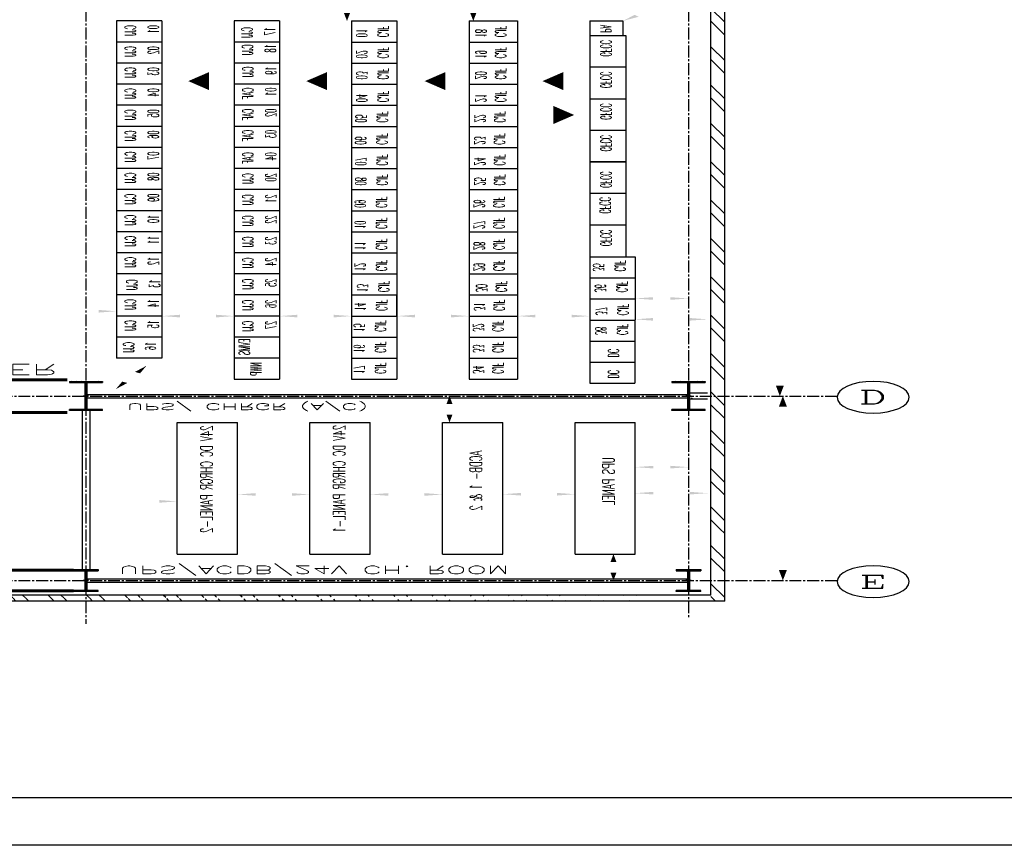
# Model space of a CAD drawing. Extents: x -82582065 to 310651827, y -37687100 to 142977471.
# Tile 117 of 122: x 73526326 to 84784271, y -21571092 to -12131778. Entities that reach past the tile are written whole.
import ezdxf
from ezdxf.enums import TextEntityAlignment as Align

# ---------------------------------------------------------------- set-up
doc = ezdxf.new("R2010")
doc.units = 0
doc.header["$LTSCALE"] = 100
doc.header["$MEASUREMENT"] = 0
for name, pattern in [('CENTER', [2, 1.25, -0.25, 0.25, -0.25]), ('CENTER2', [1.125, 0.75, -0.125, 0.125, -0.125]), ('DASHED', [0.75, 0.5, -0.25])]:
    doc.linetypes.add(name, pattern=pattern)
for name, color, linetype in [('0-7-COL', 2, 'CENTER'), ('COL', 1, 'Continuous'), ('DIM', 2, 'Continuous'), ('GRID', 8, 'CENTER'), ('HATCH', 4, 'Continuous'), ('PNL', 6, 'Continuous'), ('T', 3, 'Continuous'), ('TEXT', 3, 'Continuous'), ('WALL', 4, 'Continuous'), ('WALLH', 2, 'Continuous')]:
    doc.layers.add(name, color=color, linetype=linetype)
doc.styles.add('ROMANC', font='ROMANC.SHX')
doc.styles.add('ROMANS', font='romans')
doc.styles.add('S3', font='ROMANS1.SHX', dxfattribs={"width": 0.8})
doc.dimstyles.new('GS', dxfattribs={"dimscale": 100, "dimtxt": 2.5, "dimasz": 3, "dimexe": 1, "dimexo": 1, "dimgap": 1, "dimtad": 1, "dimdec": 0, "dimzin": 0, "dimdsep": 46, "dimtxsty": 'ROMANS', "dimcen": 0.09, "dimclrd": 4, "dimclre": 8, "dimclrt": 3, "dimadec": 0, "dimazin": 0, "dimtfac": 1, "dimtdec": 0, "dimtofl": 0, "dimtmove": 0, "dimatfit": 3, "dimfxl": 1, "dimtolj": 1, "dimtzin": 0, "dimarcsym": 0})
doc.dimstyles.new('STANDARD$0', dxfattribs={"dimtxt": 250, "dimasz": 200, "dimexe": 0, "dimexo": 0, "dimgap": 100, "dimtad": 1, "dimdec": 0, "dimlfac": 0.01, "dimzin": 0, "dimdsep": 46, "dimtxsty": 'ROMANS', "dimcen": 0.09, "dimclrd": 4, "dimclre": 8, "dimclrt": 3, "dimadec": 0, "dimazin": 0, "dimtfac": 1, "dimtdec": 0, "dimtmove": 0, "dimatfit": 3, "dimfxl": 1, "dimtolj": 1, "dimtzin": 0, "dimarcsym": 0})

# ---------------------------------------------------------------- blocks, each defined once
blk = doc.blocks.new('*D178')
at = {"layer": 'Defpoints', "color": 0, "linetype": 'Continuous', "transparency": 16777216}
for p in [(119148, 54745), (119198, 54745), (119198, 39245)]:
    blk.add_point(p, dxfattribs=at)
at = {"layer": 'DIM', "linetype": 'Continuous', "lineweight": -2, "transparency": 16777216}
for p, q in [((119198, 54745), (119148, 54745)), ((119198, 39245), (119148, 39245))]:
    blk.add_line(p, q, dxfattribs=at)
at = {"layer": 'DIM', "color": 4, "linetype": 'Continuous', "lineweight": -2, "transparency": 16777216}
blk.add_line((119148, 39645), (119148, 54345), dxfattribs=at)
at = {"layer": 'DIM', "color": 4, "linetype": 'Continuous', "transparency": 16777216}
for points in [[(119082, 54345), (119215, 54345), (119148, 54745)], [(119082, 39645), (119215, 39645), (119148, 39245)]]:
    blk.add_solid(points, dxfattribs=at)
at = {"layer": 'DIM', "linetype": 'Continuous', "transparency": 16777216, "insert": (118748, 46995), "char_height": 500, "attachment_point": 5, "rotation": 90, "style": 'ROMANC'}
blk.add_mtext('\\A1;15500', dxfattribs=at)
blk = doc.blocks.new('*D180')
at = {"layer": 'Defpoints', "color": 0, "linetype": 'Continuous', "transparency": 16777216}
for p in [(119677, 61744), (119198, 54745), (119198, 54745)]:
    blk.add_point(p, dxfattribs=at)
at = {"layer": 'DIM', "linetype": 'Continuous', "lineweight": -2, "transparency": 16777216}
blk.add_line((119677, 61744), (119198, 61744), dxfattribs=at)
at = {"layer": 'DIM', "color": 4, "linetype": 'Continuous', "lineweight": -2, "transparency": 16777216}
blk.add_line((119198, 61344), (119198, 55145), dxfattribs=at)
at = {"layer": 'DIM', "color": 4, "linetype": 'Continuous', "transparency": 16777216}
for points in [[(119132, 61344), (119265, 61344), (119198, 61744)], [(119132, 55145), (119265, 55145), (119198, 54745)]]:
    blk.add_solid(points, dxfattribs=at)
at = {"layer": 'DIM', "linetype": 'Continuous', "transparency": 16777216, "insert": (118798, 58245), "char_height": 500, "attachment_point": 5, "rotation": 90, "style": 'ROMANC'}
blk.add_mtext('\\A1;7000', dxfattribs=at)
blk = doc.blocks.new('e row column')
at = {"layer": 'COL'}
h = blk.add_hatch(dxfattribs=at)
h.set_pattern_fill('ANSI31', color=256, scale=100, style=0)
h.set_pattern_definition([(45, (112934.024, 108453.531), (-8.83883, 8.83883), [])])
h.paths.add_polyline_path([(112729, 108081), (113139, 108081), (113139, 108041), (112729, 108041)])
h.paths.add_polyline_path([(113139, 108866), (113139, 108826), (112729, 108826), (112729, 108866)])
edge = h.paths.add_edge_path()
edge.add_line((112918, 108081), (112918, 108826))
edge.add_line((112950, 108081), (112950, 108826))
for p, q in [((113139, 108866), (112729, 108866)), ((112729, 108866), (112729, 108826)), ((113139, 108826), (112729, 108826)), ((112918, 108081), (112918, 108826)), ((112950, 108081), (112950, 108826)), ((113139, 108866), (113139, 108826)), ((112729, 108081), (113139, 108081)), ((112729, 108041), (112729, 108081)), ((112729, 108041), (113139, 108041)), ((113139, 108041), (113139, 108081))]:
    blk.add_line(p, q, dxfattribs=at)
at = {"layer": 'COL', "color": 2}
for p, q in [((112934, 107991), (112934, 108916)), ((112978, 108454), (112890, 108454))]:
    blk.add_line(p, q, dxfattribs=at)
blk = doc.blocks.new('A$C14326149')
at = {"layer": 'COL'}
h = blk.add_hatch(dxfattribs=at)
h.set_pattern_fill('ANSI31', color=256, scale=100, style=0)
h.paths.add_polyline_path([(275, 550), (0, 550), (0, 510), (275, 510)])
h.paths.add_polyline_path([(0, 510), (0, 550), (-275, 550), (-275, 510)])
h.paths.add_polyline_path([(0, -550), (0, -510), (-275, -510), (-275, -550)])
h.paths.add_polyline_path([(0, -510), (0, -550), (275, -550), (275, -510)])
h.paths.add_polyline_path([(-16, 0), (0, 0), (0, 510), (-16, 510)])
h.paths.add_polyline_path([(0, 0), (16, 0), (16, 510), (0, 510)])
h.paths.add_polyline_path([(16, 0), (0, 0), (0, -510), (16, -510)])
h.paths.add_polyline_path([(-16, -510), (0, -510), (0, 0), (-16, 0)])
for p, q in [((275, 550), (-275, 550)), ((-275, 550), (-275, 510)), ((275, 510), (-275, 510)), ((-16, -510), (-16, 510)), ((16, -510), (16, 510)), ((275, 550), (275, 510)), ((-275, -510), (275, -510)), ((-275, -550), (-275, -510)), ((-275, -550), (275, -550)), ((275, -550), (275, -510))]:
    blk.add_line(p, q, dxfattribs=at)
at = {"layer": 'COL', "color": 2}
for p, q in [((0, -582), (0, 582)), ((44, 0), (-44, 0))]:
    blk.add_line(p, q, dxfattribs=at)
blk = doc.blocks.new('*D194')
at = {"layer": 'Defpoints', "color": 0, "transparency": 16777216}
for p in [(117949, 58429), (116750, 58244), (117949, 58208)]:
    blk.add_point(p, dxfattribs=at)
at = {"layer": 'WALLH', "color": 8, "lineweight": -2, "transparency": 16777216}
for p, q in [((116750, 58344), (116750, 58529)), ((117949, 58308), (117949, 58529))]:
    blk.add_line(p, q, dxfattribs=at)
at = {"layer": 'WALLH', "color": 4, "lineweight": -2, "transparency": 16777216}
blk.add_line((117050, 58429), (117649, 58429), dxfattribs=at)
at = {"layer": 'WALLH', "color": 4, "transparency": 16777216}
for points in [[(117050, 58479), (117050, 58379), (116750, 58429)], [(117649, 58479), (117649, 58379), (117949, 58429)]]:
    blk.add_solid(points, dxfattribs=at)
at = {"layer": 'WALLH', "color": 3, "transparency": 16777216, "insert": (117349, 58654), "char_height": 250, "attachment_point": 5, "style": 'ROMANS'}
blk.add_mtext('\\A1;1200', dxfattribs=at)
blk = doc.blocks.new('*D195')
at = {"layer": 'Defpoints', "color": 0, "transparency": 16777216}
for p in [(115750, 58469), (114550, 58244), (115750, 58244)]:
    blk.add_point(p, dxfattribs=at)
at = {"layer": 'WALLH', "color": 8, "lineweight": -2, "transparency": 16777216}
for p, q in [((114550, 58344), (114550, 58569)), ((115750, 58344), (115750, 58569))]:
    blk.add_line(p, q, dxfattribs=at)
at = {"layer": 'WALLH', "color": 4, "lineweight": -2, "transparency": 16777216}
blk.add_line((114850, 58469), (115450, 58469), dxfattribs=at)
at = {"layer": 'WALLH', "color": 4, "transparency": 16777216}
for points in [[(114850, 58519), (114850, 58419), (114550, 58469)], [(115450, 58519), (115450, 58419), (115750, 58469)]]:
    blk.add_solid(points, dxfattribs=at)
at = {"layer": 'WALLH', "color": 3, "transparency": 16777216, "insert": (115150, 58694), "char_height": 250, "attachment_point": 5, "style": 'ROMANS'}
blk.add_mtext('\\A1;1200', dxfattribs=at)
blk = doc.blocks.new('*D196')
at = {"layer": 'Defpoints', "color": 0, "transparency": 16777216}
for p in [(112350, 58406), (113550, 58478), (113550, 58244)]:
    blk.add_point(p, dxfattribs=at)
at = {"layer": 'WALLH', "color": 8, "lineweight": -2, "transparency": 16777216}
for p, q in [((112350, 58506), (112350, 58578)), ((113550, 58344), (113550, 58578))]:
    blk.add_line(p, q, dxfattribs=at)
at = {"layer": 'WALLH', "color": 4, "lineweight": -2, "transparency": 16777216}
blk.add_line((112650, 58478), (113250, 58478), dxfattribs=at)
at = {"layer": 'WALLH', "color": 4, "transparency": 16777216}
for points in [[(112650, 58528), (112650, 58428), (112350, 58478)], [(113250, 58528), (113250, 58428), (113550, 58478)]]:
    blk.add_solid(points, dxfattribs=at)
at = {"layer": 'WALLH', "color": 3, "transparency": 16777216, "insert": (112950, 58703), "char_height": 250, "attachment_point": 5, "style": 'ROMANS'}
blk.add_mtext('\\A1;1200', dxfattribs=at)
blk = doc.blocks.new('*D197')
at = {"layer": 'Defpoints', "color": 0, "transparency": 16777216}
for p in [(110150, 58492), (111350, 58478), (111350, 58478)]:
    blk.add_point(p, dxfattribs=at)
at = {"layer": 'WALLH', "color": 8, "lineweight": -2, "transparency": 16777216}
blk.add_line((110150, 58392), (110150, 58378), dxfattribs=at)
at = {"layer": 'WALLH', "color": 4, "lineweight": -2, "transparency": 16777216}
blk.add_line((110450, 58478), (111050, 58478), dxfattribs=at)
at = {"layer": 'WALLH', "color": 4, "transparency": 16777216}
for points in [[(110450, 58528), (110450, 58428), (110150, 58478)], [(111050, 58528), (111050, 58428), (111350, 58478)]]:
    blk.add_solid(points, dxfattribs=at)
at = {"layer": 'WALLH', "color": 3, "transparency": 16777216, "insert": (110750, 58703), "char_height": 250, "attachment_point": 5, "style": 'ROMANS'}
blk.add_mtext('\\A1;1200', dxfattribs=at)
blk = doc.blocks.new('*D198')
at = {"layer": 'Defpoints', "color": 0, "transparency": 16777216}
for p in [(116750, 57614), (117633, 57577), (117633, 57441)]:
    blk.add_point(p, dxfattribs=at)
at = {"layer": 'WALLH', "color": 8, "lineweight": -2, "transparency": 16777216}
for p, q in [((116750, 57514), (116750, 57341)), ((117633, 57477), (117633, 57341))]:
    blk.add_line(p, q, dxfattribs=at)
at = {"layer": 'WALLH', "color": 4, "lineweight": -2, "transparency": 16777216}
blk.add_line((117050, 57441), (117333, 57441), dxfattribs=at)
at = {"layer": 'WALLH', "color": 4, "transparency": 16777216}
for points in [[(117050, 57491), (117050, 57391), (116750, 57441)], [(117333, 57491), (117333, 57391), (117633, 57441)]]:
    blk.add_solid(points, dxfattribs=at)
at = {"layer": 'WALLH', "color": 3, "transparency": 16777216, "insert": (117191, 57666), "char_height": 250, "attachment_point": 5, "style": 'ROMANS'}
blk.add_mtext('\\A1;883', dxfattribs=at)
blk = doc.blocks.new('*D199')
at = {"layer": 'Defpoints', "color": 0, "transparency": 16777216}
for p in [(114050, 55744), (113666, 54744), (113982, 54744)]:
    blk.add_point(p, dxfattribs=at)
at = {"layer": 'WALLH', "color": 8, "lineweight": -2, "transparency": 16777216}
for p, q in [((113950, 55744), (113566, 55744)), ((113882, 54744), (113566, 54744))]:
    blk.add_line(p, q, dxfattribs=at)
at = {"layer": 'WALLH', "color": 4, "lineweight": -2, "transparency": 16777216}
blk.add_line((113666, 55444), (113666, 55044), dxfattribs=at)
at = {"layer": 'WALLH', "color": 4, "transparency": 16777216}
for points in [[(113616, 55444), (113716, 55444), (113666, 55744)], [(113616, 55044), (113716, 55044), (113666, 54744)]]:
    blk.add_solid(points, dxfattribs=at)
at = {"layer": 'WALLH', "color": 3, "transparency": 16777216, "insert": (113441, 55134), "char_height": 250, "attachment_point": 5, "rotation": 90, "style": 'ROMANS'}
blk.add_mtext('\\A1;1000', dxfattribs=at)
blk = doc.blocks.new('*D201')
at = {"layer": 'Defpoints', "color": 0, "transparency": 16777216}
for p in [(105932, 58727), (109150, 58741), (109150, 58727)]:
    blk.add_point(p, dxfattribs=at)
at = {"layer": 'WALLH', "color": 8, "lineweight": -2, "transparency": 16777216}
for p, q in [((105932, 58827), (105932, 58841)), ((109150, 58827), (109150, 58841))]:
    blk.add_line(p, q, dxfattribs=at)
at = {"layer": 'WALLH', "color": 4, "lineweight": -2, "transparency": 16777216}
blk.add_line((106232, 58741), (108850, 58741), dxfattribs=at)
at = {"layer": 'WALLH', "color": 4, "transparency": 16777216}
for points in [[(106232, 58791), (106232, 58691), (105932, 58741)], [(108850, 58791), (108850, 58691), (109150, 58741)]]:
    blk.add_solid(points, dxfattribs=at)
at = {"layer": 'WALLH', "color": 3, "transparency": 16777216, "insert": (107541, 58966), "char_height": 250, "attachment_point": 5, "style": 'ROMANS'}
blk.add_mtext('\\A1;3217', dxfattribs=at)
blk = doc.blocks.new('*D210')
at = {"layer": 'Defpoints', "color": 0, "transparency": 16777216}
for p in [(116742, 51858), (117950, 51859), (117950, 51831)]:
    blk.add_point(p, dxfattribs=at)
at = {"layer": 'WALLH', "color": 4, "lineweight": -2, "transparency": 16777216}
blk.add_line((117042, 51831), (117650, 51831), dxfattribs=at)
at = {"layer": 'WALLH', "color": 8, "lineweight": -2, "transparency": 16777216}
for p, q in [((116742, 51758), (116742, 51731)), ((117950, 51759), (117950, 51731))]:
    blk.add_line(p, q, dxfattribs=at)
at = {"layer": 'WALLH', "color": 4, "transparency": 16777216}
for points in [[(117042, 51881), (117042, 51781), (116742, 51831)], [(117650, 51881), (117650, 51781), (117950, 51831)]]:
    blk.add_solid(points, dxfattribs=at)
at = {"layer": 'WALLH', "color": 3, "transparency": 16777216, "insert": (117346, 52056), "char_height": 250, "attachment_point": 5, "style": 'ROMANS'}
blk.add_mtext('\\A1;1200', dxfattribs=at)
blk = doc.blocks.new('*D211')
at = {"layer": 'Defpoints', "color": 0, "transparency": 16777216}
for p in [(115992, 51858), (114792, 51708), (114792, 51708)]:
    blk.add_point(p, dxfattribs=at)
at = {"layer": 'WALLH', "color": 4, "lineweight": -2, "transparency": 16777216}
blk.add_line((115692, 51708), (115092, 51708), dxfattribs=at)
at = {"layer": 'WALLH', "color": 8, "lineweight": -2, "transparency": 16777216}
blk.add_line((115992, 51758), (115992, 51608), dxfattribs=at)
at = {"layer": 'WALLH', "color": 4, "transparency": 16777216}
for points in [[(115092, 51758), (115092, 51658), (114792, 51708)], [(115692, 51758), (115692, 51658), (115992, 51708)]]:
    blk.add_solid(points, dxfattribs=at)
at = {"layer": 'WALLH', "color": 3, "transparency": 16777216, "insert": (115392, 51933), "char_height": 250, "attachment_point": 5, "style": 'ROMANS'}
blk.add_mtext('\\A1;1200', dxfattribs=at)
blk = doc.blocks.new('*D212')
at = {"layer": 'Defpoints', "color": 0, "transparency": 16777216}
for p in [(112792, 51708), (112792, 51708), (113992, 51708)]:
    blk.add_point(p, dxfattribs=at)
at = {"layer": 'WALLH', "color": 8, "lineweight": -2, "transparency": 16777216}
blk.add_line((113992, 51808), (113992, 51808), dxfattribs=at)
at = {"layer": 'WALLH', "color": 4, "lineweight": -2, "transparency": 16777216}
blk.add_line((113692, 51708), (113092, 51708), dxfattribs=at)
at = {"layer": 'WALLH', "color": 4, "transparency": 16777216}
for points in [[(113092, 51758), (113092, 51658), (112792, 51708)], [(113692, 51758), (113692, 51658), (113992, 51708)]]:
    blk.add_solid(points, dxfattribs=at)
at = {"layer": 'WALLH', "color": 3, "transparency": 16777216, "insert": (113392, 51933), "char_height": 250, "attachment_point": 5, "style": 'ROMANS'}
blk.add_mtext('\\A1;1200', dxfattribs=at)
blk = doc.blocks.new('*D213')
at = {"layer": 'Defpoints', "color": 0, "transparency": 16777216}
for p in [(110842, 51708), (112042, 51708), (112042, 51708)]:
    blk.add_point(p, dxfattribs=at)
at = {"layer": 'WALLH', "color": 4, "lineweight": -2, "transparency": 16777216}
blk.add_line((111142, 51708), (111742, 51708), dxfattribs=at)
at = {"layer": 'WALLH', "color": 8, "lineweight": -2, "transparency": 16777216}
blk.add_line((110842, 51608), (110842, 51608), dxfattribs=at)
at = {"layer": 'WALLH', "color": 4, "transparency": 16777216}
for points in [[(111142, 51758), (111142, 51658), (110842, 51708)], [(111742, 51758), (111742, 51658), (112042, 51708)]]:
    blk.add_solid(points, dxfattribs=at)
at = {"layer": 'WALLH', "color": 3, "transparency": 16777216, "insert": (111442, 51933), "char_height": 250, "attachment_point": 5, "style": 'ROMANS'}
blk.add_mtext('\\A1;1200', dxfattribs=at)
blk = doc.blocks.new('*D214')
at = {"layer": 'Defpoints', "color": 0, "transparency": 16777216}
for p in [(108892, 51708), (110092, 51708), (110092, 51708)]:
    blk.add_point(p, dxfattribs=at)
at = {"layer": 'WALLH', "color": 4, "lineweight": -2, "transparency": 16777216}
blk.add_line((109192, 51708), (109792, 51708), dxfattribs=at)
at = {"layer": 'WALLH', "color": 4, "transparency": 16777216}
for points in [[(109192, 51758), (109192, 51658), (108892, 51708)], [(109792, 51758), (109792, 51658), (110092, 51708)]]:
    blk.add_solid(points, dxfattribs=at)
at = {"layer": 'WALLH', "color": 3, "transparency": 16777216, "insert": (109492, 51933), "char_height": 250, "attachment_point": 5, "style": 'ROMANS'}
blk.add_mtext('\\A1;1200', dxfattribs=at)
blk = doc.blocks.new('*D215')
at = {"layer": 'Defpoints', "color": 0, "transparency": 16777216}
for p in [(116742, 51058), (117633, 51041), (117633, 51041)]:
    blk.add_point(p, dxfattribs=at)
at = {"layer": 'WALLH', "color": 4, "lineweight": -2, "transparency": 16777216}
blk.add_line((117042, 51041), (117333, 51041), dxfattribs=at)
at = {"layer": 'WALLH', "color": 8, "lineweight": -2, "transparency": 16777216}
blk.add_line((116742, 50958), (116742, 50941), dxfattribs=at)
at = {"layer": 'WALLH', "color": 4, "transparency": 16777216}
for points in [[(117042, 51091), (117042, 50991), (116742, 51041)], [(117333, 51091), (117333, 50991), (117633, 51041)]]:
    blk.add_solid(points, dxfattribs=at)
at = {"layer": 'WALLH', "color": 3, "transparency": 16777216, "insert": (117187, 51266), "char_height": 250, "attachment_point": 5, "style": 'ROMANS'}
blk.add_mtext('\\A1;883', dxfattribs=at)
blk = doc.blocks.new('*D216')
at = {"layer": 'Defpoints', "color": 0, "transparency": 16777216}
for p in [(107633, 54195), (108638, 53593), (108142, 53308)]:
    blk.add_point(p, dxfattribs=at)
at = {"layer": 'WALLH', "color": 8, "lineweight": -2, "transparency": 16777216}
for p, q in [((107719, 54245), (108215, 54530)), ((108229, 53358), (108725, 53643))]:
    blk.add_line(p, q, dxfattribs=at)
at = {"layer": 'WALLH', "color": 4, "lineweight": -2, "transparency": 16777216}
blk.add_line((108278, 54220), (108489, 53853), dxfattribs=at)
at = {"layer": 'WALLH', "color": 4, "transparency": 16777216}
for points in [[(108321, 54245), (108235, 54195), (108129, 54480)], [(108532, 53878), (108446, 53828), (108638, 53593)]]:
    blk.add_solid(points, dxfattribs=at)
at = {"layer": 'WALLH', "color": 3, "transparency": 16777216, "insert": (108554, 54191), "char_height": 250, "attachment_point": 5, "rotation": 299.8861, "style": 'ROMANS'}
blk.add_mtext('\\A1;1023', dxfattribs=at)
blk = doc.blocks.new('*D217')
at = {"layer": 'Defpoints', "color": 0, "transparency": 16777216}
for p in [(112042, 40508), (111965, 39308), (112013, 39308)]:
    blk.add_point(p, dxfattribs=at)
at = {"layer": 'WALLH', "color": 8, "lineweight": -2, "transparency": 16777216}
for p, q in [((111942, 40508), (111865, 40508)), ((111913, 39308), (111865, 39308))]:
    blk.add_line(p, q, dxfattribs=at)
at = {"layer": 'WALLH', "color": 4, "lineweight": -2, "transparency": 16777216}
blk.add_line((111965, 40208), (111965, 39608), dxfattribs=at)
at = {"layer": 'WALLH', "color": 4, "transparency": 16777216}
for points in [[(111915, 40208), (112015, 40208), (111965, 40508)], [(111915, 39608), (112015, 39608), (111965, 39308)]]:
    blk.add_solid(points, dxfattribs=at)
at = {"layer": 'WALLH', "color": 3, "transparency": 16777216, "insert": (111740, 39908), "char_height": 250, "attachment_point": 5, "rotation": 90, "style": 'ROMANS'}
blk.add_mtext('\\A1;1200', dxfattribs=at)
blk = doc.blocks.new('*D225')
at = {"layer": 'Defpoints', "color": 0, "transparency": 16777216}
for p in [(116283, 61744), (116250, 60744), (116387, 60744)]:
    blk.add_point(p, dxfattribs=at)
at = {"layer": 'WALLH', "color": 8, "lineweight": -2, "transparency": 16777216}
for p, q in [((116383, 61744), (116487, 61744)), ((116350, 60744), (116487, 60744))]:
    blk.add_line(p, q, dxfattribs=at)
at = {"layer": 'WALLH', "color": 4, "lineweight": -2, "transparency": 16777216}
blk.add_line((116387, 61444), (116387, 61044), dxfattribs=at)
at = {"layer": 'WALLH', "color": 4, "transparency": 16777216}
for points in [[(116337, 61444), (116437, 61444), (116387, 61744)], [(116337, 61044), (116437, 61044), (116387, 60744)]]:
    blk.add_solid(points, dxfattribs=at)
at = {"layer": 'WALLH', "color": 3, "transparency": 16777216, "insert": (116162, 61194), "char_height": 250, "attachment_point": 5, "rotation": 90, "style": 'ROMANS'}
blk.add_mtext('\\A1;1000', dxfattribs=at)
blk = doc.blocks.new('*D246')
at = {"layer": 'Defpoints', "color": 0, "transparency": 16777216}
for p in [(114074, 40508), (114061, 39244), (114106, 39244)]:
    blk.add_point(p, dxfattribs=at)
at = {"layer": 'WALLH', "color": 8, "lineweight": -2, "transparency": 16777216}
for p, q in [((113974, 40508), (113961, 40508)), ((114006, 39244), (113961, 39244))]:
    blk.add_line(p, q, dxfattribs=at)
at = {"layer": 'WALLH', "color": 4, "lineweight": -2, "transparency": 16777216}
blk.add_line((114061, 40208), (114061, 39544), dxfattribs=at)
at = {"layer": 'WALLH', "color": 4, "transparency": 16777216}
for points in [[(114011, 40208), (114111, 40208), (114061, 40508)], [(114011, 39544), (114111, 39544), (114061, 39244)]]:
    blk.add_solid(points, dxfattribs=at)
at = {"layer": 'WALLH', "color": 3, "transparency": 16777216, "insert": (113836, 39882), "char_height": 250, "attachment_point": 5, "rotation": 90, "style": 'ROMANS'}
blk.add_mtext('\\A1;1263', dxfattribs=at)
blk = doc.blocks.new('*D247')
at = {"layer": 'Defpoints', "color": 0, "transparency": 16777216}
for p in [(116542, 40508), (117243, 39909), (117243, 39909)]:
    blk.add_point(p, dxfattribs=at)
at = {"layer": 'WALLH', "color": 4, "lineweight": -2, "transparency": 16777216}
blk.add_line((116770, 40313), (117014, 40104), dxfattribs=at)
at = {"layer": 'WALLH', "color": 4, "transparency": 16777216}
for points in [[(116803, 40351), (116738, 40275), (116542, 40508)], [(117047, 40142), (116982, 40066), (117243, 39909)]]:
    blk.add_solid(points, dxfattribs=at)
at = {"layer": 'WALLH', "color": 3, "transparency": 16777216, "insert": (117039, 40380), "char_height": 250, "attachment_point": 5, "rotation": 319.48, "style": 'ROMANS'}
blk.add_mtext('\\A1;921', dxfattribs=at)
blk = doc.blocks.new('*D252')
at = {"color": 8, "lineweight": -2, "transparency": 16777216}
for p, q in [((105983, 51608), (105983, 51625)), ((108142, 51611), (108142, 51625))]:
    blk.add_line(p, q, dxfattribs=at)
at = {"color": 4, "lineweight": -2, "transparency": 16777216}
blk.add_line((106283, 51525), (107842, 51525), dxfattribs=at)
at = {"color": 4, "transparency": 16777216}
for points in [[(106283, 51575), (106283, 51475), (105983, 51525)], [(107842, 51575), (107842, 51475), (108142, 51525)]]:
    blk.add_solid(points, dxfattribs=at)
at = {"layer": 'Defpoints', "color": 0, "transparency": 16777216}
for p in [(105983, 51508), (108142, 51525), (108142, 51511)]:
    blk.add_point(p, dxfattribs=at)
at = {"color": 3, "transparency": 16777216, "insert": (107063, 51750), "char_height": 250, "attachment_point": 5, "style": 'ROMANS'}
blk.add_mtext('\\A1;2159', dxfattribs=at)
blk = doc.blocks.new('CCR LAYOUT 1X250 MW ROURKELA')
at = {"layer": 'HATCH'}
h = blk.add_hatch(dxfattribs=at)
h.set_pattern_fill('ANSI32', color=256, scale=1200, style=0)
h.set_pattern_definition([(45, (11752.74, -84825.44), (-318.198, 318.198), []), (45, (11964.88, -84825.44), (-318.198, 318.198), [])])
edge = h.paths.add_edge_path()
edge.add_line((118232.5, 62524.5), (95952.5, 62526.3))
edge.add_line((117948.6, 62294.5), (96182.5, 62296.3))
h = blk.add_hatch(dxfattribs=at)
h.set_pattern_fill('ANSI32', color=256, scale=1200, style=0)
h.paths.add_polyline_path([(118004.1, 59776.9), (118232.5, 59776.9), (118232.5, 62501.9), (118004.3, 62501.9)])
h.paths.add_polyline_path([(118002.5, 48776.9), (118232.5, 48776.9), (118232.5, 59776.9), (118002.5, 59776.9)])
h.paths.add_polyline_path([(118002.5, 42276.9), (118232.5, 42276.9), (118232.5, 48776.9), (118003.3, 48776.9)])
h.paths.add_polyline_path([(118002.5, 34776.9), (118232.5, 34776.9), (118232.5, 38276.9), (118232.5, 38276.9), (118232.5, 42276.9), (118002.8, 42276.9), (118002.5, 38506.9), (118002.5, 38506.9)])
h.paths.add_polyline_path([(118232.5, 34776.9), (118002.5, 34776.9), (118002.5, 28196.9), (118002.5, 28196.9), (118002.5, 26186.9), (118232.5, 26186.9), (118232.5, 28426.9), (118232.5, 28426.9)])
h = blk.add_hatch(dxfattribs=at)
h.set_pattern_fill('ANSI32', color=256, scale=1200, style=0)
h.set_pattern_definition([(45, (10716.7, -88777.23), (-318.198, 318.198), []), (45, (10928.8, -88777.23), (-318.198, 318.198), [])])
edge = h.paths.add_edge_path()
edge.add_line((117949.7, 54629.5), (117612.5, 54629.5))
edge.add_line((118179.6, 54859.4), (117612.5, 54859.5))
for p, q in [((175807.4, 71793.8), (77847.8, 71793.8)), ((174007.4, 69993.8), (79647.8, 69993.8))]:
    blk.add_line(p, q)
at = {"color": 6}
for p, q in [((113992.3, 54108), (114792.3, 54108)), ((113992.3, 53308), (114792.3, 53308)), ((113992.3, 52508), (114792.3, 52508)), ((113992.3, 51708), (114792.3, 51708)), ((113992.3, 50908), (114792.3, 50908)), ((113992.3, 50108), (114792.3, 50108)), ((113992.3, 49308), (114792.3, 49308)), ((113992.3, 48508), (114792.3, 48508)), ((113992.3, 47708), (114792.3, 47708)), ((113992.3, 46908), (114792.3, 46908)), ((113992.3, 46108), (114792.3, 46108)), ((113992.3, 45308), (114792.3, 45308)), ((113992.3, 44508), (114792.3, 44508)), ((113992.3, 43708), (114792.3, 43708)), ((113992.3, 42908), (114792.3, 42908)), ((113992.3, 42108), (114792.3, 42108)), ((113992.3, 41308), (114792.3, 41308)), ((113992.3, 40508), (114792.3, 40508))]:
    blk.add_line(p, q, dxfattribs=at)
at = {"linetype": 'DASHED', "const_width": 50, "flags": 128}
for points in [[(96837.5, 62137), (107427.5, 62137)], [(96837.5, 61352), (107427.5, 61352)], [(96942.5, 55365), (107322.5, 55365)], [(96942.5, 54125), (107322.5, 54125)]]:
    blk.add_lwpolyline(points, dxfattribs=at)
at = {"layer": '0-7-COL', "color": 6, "linetype": 'Continuous'}
for centre in [(120696.7, 61787.1), (120696.7, 54787.4)]:
    blk.add_circle(centre, 600, dxfattribs=at)
at = {"layer": 'DIM'}
for p, q in [((109149.5, 60744.5), (109149.5, 55744.5)), ((109149.5, 60744.5), (110149.5, 60744.5)), ((110149.5, 60744.5), (110149.5, 55744.5)), ((110149.5, 60744.5), (110149.5, 55744.5)), ((111349.5, 60744.5), (111349.5, 55744.5)), ((111349.5, 60744.5), (112349.5, 60744.5)), ((111349.5, 60744.5), (111349.5, 55744.5)), ((112349.5, 60744.5), (112349.5, 55744.5)), ((112349.5, 60744.5), (112349.5, 55744.5)), ((113549.5, 60744.5), (114549.5, 60744.5)), ((113549.5, 60744.5), (113549.5, 55744.5)), ((114549.5, 60744.5), (114549.5, 55744.5)), ((114549.5, 60744.5), (114549.5, 55744.5)), ((115749.5, 60744.5), (116749.5, 60744.5)), ((115749.5, 60744.5), (115749.5, 55744.5)), ((115749.5, 60744.5), (115749.5, 55744.5)), ((116749.5, 60744.5), (116749.5, 55744.5)), ((109149.5, 55744.5), (110149.5, 55744.5)), ((111349.5, 55744.5), (112349.5, 55744.5)), ((113549.5, 55744.5), (114549.5, 55744.5)), ((115749.5, 55744.5), (116749.5, 55744.5))]:
    blk.add_line(p, q, dxfattribs=at)
at = {"layer": 'GRID', "linetype": 'CENTER2', "ltscale": 4}
for p, q in [((107632.5, 20337.1), (107632.5, 63391.9)), ((117632.5, 20337.1), (117632.5, 63150.4)), ((107570, 62123.9), (107570, 62157)), ((107695, 62125.2), (107695, 62157)), ((92824.3, 61744.5), (120098.2, 61744.5)), ((92824.3, 54744.5), (120098.2, 54744.5)), ((107570, 54205.2), (107570, 54222.8)), ((107695, 54206.4), (107695, 54224.1))]:
    blk.add_line(p, q, dxfattribs=at)
at = {"layer": 'PNL', "color": 6}
for p, q in [((115992.3, 49458), (115992.3, 54258)), ((115992.3, 54258), (116742.3, 54258)), ((116744.6, 49458), (116741.1, 54258)), ((110842.3, 40508), (110842.3, 54108)), ((112042.3, 54108), (112792.3, 54108)), ((112042.3, 50908), (112042.3, 54108)), ((112042.3, 40508), (112042.3, 54108)), ((112792.3, 51708), (112792.3, 54108)), ((112792.3, 40508), (112792.3, 54108)), ((113992.3, 40508), (113992.3, 54108)), ((114792.3, 40508), (114792.3, 54108)), ((115992.3, 53458), (116742.3, 53458)), ((112042.3, 53308), (112792.3, 53308)), ((114792.3, 40508), (114792.3, 52658)), ((115992.3, 52658), (116742.3, 52658)), ((112042.3, 52508), (112792.3, 52508)), ((115992.3, 51858), (116742.3, 51858)), ((112042.3, 51708), (112792.3, 51708)), ((112042.3, 51708), (112792.3, 51708)), ((112092.3, 51708), (112792.3, 51708)), ((112792.3, 51708), (112792.3, 50908)), ((115992.3, 51058), (116742.3, 51058)), ((112042.3, 40508), (112042.3, 50908)), ((112042.3, 50908), (112792.3, 50908)), ((112042.3, 50908), (112792.3, 50908)), ((112042.3, 50908), (112792.3, 50908)), ((112792.3, 40508), (112792.3, 50908)), ((115992.3, 50258), (116742.3, 50258)), ((112042.3, 50108), (112792.3, 50108)), ((115992.3, 45858), (115992.3, 49458)), ((115992.3, 49458), (116742.3, 49458)), ((116151.8, 49458), (116744.6, 49458)), ((116592.3, 41058), (116592.3, 49458)), ((112042.3, 49308), (112792.3, 49308)), ((112042.3, 48508), (112792.3, 48508)), ((116592.3, 48258), (115992.3, 48258)), ((112042.3, 47708), (112792.3, 47708)), ((116592.3, 47058), (115992.3, 47058)), ((112042.3, 46908), (112792.3, 46908)), ((112042.3, 46108), (112792.3, 46108)), ((115992.3, 40508), (115992.3, 45858)), ((115992.3, 45858), (116592.3, 45858)), ((116592.3, 45858), (115992.3, 45858)), ((112042.3, 45308), (112792.3, 45308)), ((115992.3, 44658), (116592.3, 44658)), ((112042.3, 44508), (112792.3, 44508)), ((112042.3, 43708), (112792.3, 43708)), ((115992.3, 43458), (116592.3, 43458)), ((112042.3, 42908), (112792.3, 42908)), ((115992.3, 42243.8), (116592.3, 42243.8)), ((112042.3, 42108), (112792.3, 42108)), ((112042.3, 41308), (112792.3, 41308)), ((115992.3, 41058), (116592.3, 41058)), ((116542.3, 40508), (116542.3, 41058)), ((112042.3, 40508), (112792.3, 40508)), ((115992.3, 40508), (116542.3, 40508))]:
    blk.add_line(p, q, dxfattribs=at)
at = {"layer": 'PNL', "color": 2}
for p, q in [((110092.3, 48508), (110092.3, 54108)), ((110092.3, 54108), (110842.3, 54108)), ((110842.3, 40508), (110842.3, 54108)), ((108142.3, 40508), (108142.3, 53308)), ((108892.3, 53308), (108142.3, 53308)), ((108892.3, 40508), (108892.3, 53308)), ((110842.3, 53308), (110092.3, 53308)), ((110842.3, 40508), (110842.3, 53308)), ((108892.3, 52508), (108142.3, 52508)), ((110842.3, 52508), (110092.3, 52508)), ((108892.3, 51708), (108142.3, 51708)), ((110842.3, 51708), (110092.3, 51708)), ((108892.3, 50908), (108142.3, 50908)), ((110842.3, 50908), (110092.3, 50908)), ((108892.3, 50108), (108142.3, 50108)), ((110842.3, 50108), (110092.3, 50108)), ((108892.3, 49308), (108142.3, 49308)), ((110842.3, 49308), (110092.3, 49308)), ((108892.3, 48508), (108142.3, 48508)), ((108892.3, 40508), (108892.3, 48508)), ((110092.3, 40508), (110092.3, 48508)), ((110842.3, 48508), (110092.3, 48508)), ((108892.3, 47708), (108142.3, 47708)), ((110842.3, 47708), (110092.3, 47708)), ((108892.3, 46908), (108142.3, 46908)), ((110842.3, 46908), (110092.3, 46908)), ((108892.3, 46108), (108142.3, 46108)), ((110842.3, 46108), (110092.3, 46108)), ((108892.3, 45308), (108142.3, 45308)), ((110842.3, 45308), (110092.3, 45308)), ((108892.3, 44508), (108142.3, 44508)), ((110842.3, 44508), (110092.3, 44508)), ((108892.3, 43708), (108142.3, 43708)), ((110842.3, 43708), (110092.3, 43708)), ((108892.3, 42908), (108142.3, 42908)), ((110842.3, 42908), (110092.3, 42908)), ((108892.3, 42108), (108142.3, 42108)), ((110842.3, 42108), (110092.3, 42108)), ((108892.3, 41308), (108142.3, 41308)), ((110842.3, 41308), (110092.3, 41308)), ((108892.3, 40508), (108142.3, 40508)), ((110842.3, 40508), (110092.3, 40508))]:
    blk.add_line(p, q, dxfattribs=at)
at = {"layer": 'TEXT', "color": 6, "ltscale": 101}
for points in [[(115735.5, 44075.5, 0, 300, 0), (115389.7, 44075.5, 300, 300, 0)], [(113252.7, 42789.6, 0, 300, 0), (113598.6, 42789.6, 300, 300, 0)], [(115209.8, 42789.6, 0, 300, 0), (115555.7, 42789.6, 300, 300, 0)]]:
    blk.add_lwpolyline(points, format="xyseb", dxfattribs=at)
at = {"layer": 'TEXT', "color": 2, "ltscale": 101}
blk.add_lwpolyline([(109331.7, 42789.6, 0, 300, 0), (109677.6, 42789.6, 300, 300, 0)], format="xyseb", dxfattribs=at)
at = {"layer": 'TEXT', "ltscale": 101}
blk.add_lwpolyline([(111288.8, 42789.6, 0, 300, 0), (111634.7, 42789.6, 300, 300, 0)], format="xyseb", dxfattribs=at)
at = {"layer": 'WALL'}
for p, q in [((118232.5, 62524.5), (95952.5, 62526.3)), ((118232.5, 62524.5), (118232.5, 28426.9)), ((118002.5, 62294.5), (96182.5, 62296.3)), ((118002.5, 62294.5), (118002.5, 28196.9)), ((107616.5, 61807), (117648.5, 61807)), ((107616.5, 61682), (117648.5, 61682)), ((107570, 55255), (107570, 61363.8)), ((107695, 55255), (107695, 61365.1)), ((107616.5, 54807), (117648.5, 54807)), ((117949.7, 54859.5), (117648.5, 54859.5)), ((107616.5, 54682), (117648.5, 54682)), ((117949.7, 54629.5), (117648.5, 54629.5))]:
    blk.add_line(p, q, dxfattribs=at)
for p in [(-5301.5, -46709), (4698.5, -46709)]:
    blk.add_blockref('e row column', p)
at = {"layer": 'DIM'}
for p in [(107632.5, 54745), (117632.5, 54744.5)]:
    blk.add_blockref('A$C14326149', p, dxfattribs=at)
at = {"color": 3, "style": 'ROMANS', "width": 0.8, "flags": 13}
for p in [(171893.1, 2461.6), (171893.1, 1837.6), (171893.1, 1213.6), (171893.1, 589.6)]:
    blk.add_attdef('21.02.17', text='', height=300, dxfattribs=at).set_placement(p, align=Align.MIDDLE_LEFT)
at = {"color": 3, "style": 'ROMANS', "flags": 13}
blk.add_attdef('SB', text='', height=300, dxfattribs=at).set_placement((165850.9, 1873.9), align=Align.MIDDLE_LEFT)
for tag, p in [('1', (165451, -4817.8)), ('1', (167310, -4817.8)), ('00', (171002.2, -4817.8))]:
    blk.add_attdef(tag, p, '', height=300, dxfattribs=at)
at = {"layer": '0-7-COL', "color": 6, "linetype": 'Continuous', "style": 'ROMANC'}
for s, p in [('E', (120696.7, 61787.1)), ('D', (120696.7, 54787.4))]:
    blk.add_text(s, height=500, dxfattribs=at).set_placement(p, align=Align.MIDDLE)
at = {"layer": 'PNL', "color": 2, "style": 'ROMANS'}
for s, p in [('NWP', (110546.1, 53460.9)), ('EVMS', (110350.1, 52562.7)), ('CJJ', (108433.1, 52691.3)), ('16', (108793.4, 52691.3)), ('CJJ', (110410.5, 51891.3)), ('CJJ', (108460.5, 51865.6)), ('15', (108840.5, 51865.6)), ('27', (110790, 51891.3)), ('CJJ', (110410.5, 51091.3)), ('CJJ', (108460.5, 51065.6)), ('14', (108840.5, 51065.6)), ('26', (110790, 51091.3)), ('CJJ', (108484.5, 50317.6)), ('CJJ', (110410.5, 50291.3)), ('13', (108864.5, 50317.6)), ('25', (110790, 50291.3)), ('CJJ', (108460.5, 49465.6)), ('CJJ', (110410.5, 49491.3)), ('12', (108840.5, 49465.6)), ('24', (110790, 49491.3)), ('CJJ', (108460.5, 48665.6)), ('CJJ', (110410.5, 48691.3)), ('11', (108840.5, 48665.6)), ('23', (110790, 48691.3)), ('CJJ', (108460.5, 47865.6)), ('CJJ', (110410.5, 47891.3)), ('10', (108840.5, 47865.6)), ('22', (110790, 47891.3)), ('CJJ', (108460.5, 47065.6)), ('CJJ', (110410.5, 47091.3)), ('09', (108840.5, 47065.6)), ('21', (110790, 47091.3)), ('CJJ', (108460.5, 46265.6)), ('CJJ', (110410.5, 46291.3)), ('08', (108840.5, 46265.6)), ('20', (110790, 46291.3)), ('CAF', (110410.5, 45491.3)), ('CJJ', (108460.5, 45465.6)), ('04', (110790, 45491.3)), ('07', (108840.5, 45465.6)), ('CJJ', (108460.5, 44665.6)), ('CAF', (110410.5, 44640.4)), ('06', (108840.5, 44665.6)), ('03', (110790, 44640.4)), ('CJJ', (108460.5, 43865.6)), ('05', (108840.5, 43865.6)), ('CAF', (110410.5, 43840.4)), ('02', (110790, 43840.4)), ('CAF', (110410.5, 43040.4)), ('CJJ', (108460.5, 43065.6)), ('04', (108840.5, 43065.6)), ('01', (110790, 43040.4)), ('CJJ', (108460.5, 42265.6)), ('03', (108840.5, 42265.6)), ('CJJ', (110410.5, 42240.4)), ('19', (110790, 42240.4)), ('CJJ', (108460.5, 41465.6)), ('02', (108840.5, 41465.6)), ('CJJ', (110404, 41397.5)), ('18', (110783.5, 41397.5)), ('CJJ', (108460.5, 40665.6)), ('CJJ', (110396.3, 40742.4)), ('01', (108840.5, 40665.6)), ('17', (110775.8, 40742.4))]:
    blk.add_text(s, height=180, rotation=90, dxfattribs=at).set_placement(p)
at = {"layer": 'PNL', "style": 'ROMANS'}
for p in [(116298.4, 54074.9), (116298.4, 53274.9)]:
    blk.add_text('DC', height=180, rotation=270, dxfattribs=at).set_placement(p)
at = {"layer": 'PNL', "color": 6, "style": 'ROMANS'}
for s, p in [('17', (112078.1, 53898.3)), ('CJF', (112432.1, 53898.3)), ('34', (114056.1, 53898.3)), ('CJF', (114382.1, 53898.3)), ('16', (112078.1, 53098.3)), ('CJF', (112432.1, 53098.3)), ('33', (114056.1, 53098.3)), ('CJF', (114382.1, 53098.3)), ('32', (114056.1, 52298.3)), ('38', (116087.2, 52426.5)), ('CJF', (116447.9, 52426.5)), ('15', (112078.1, 52298.3)), ('CJF', (112432.1, 52298.3)), ('CJF', (114382.1, 52298.3)), ('37', (116094.8, 51678.2)), ('CJF', (116455.5, 51678.2)), ('14', (112097.1, 51509.3)), ('CJF', (112451.1, 51509.3)), ('31', (114075.1, 51509.3)), ('CJF', (114401.1, 51509.3)), ('13', (112131.8, 50798.5)), ('CJF', (112485.8, 50798.5)), ('30', (114109.8, 50798.5)), ('CJF', (114435.8, 50798.5)), ('36', (116078.8, 50807.1)), ('CJF', (116439.5, 50807.1)), ('35', (116047.8, 50013.2)), ('CJF', (116408.5, 50013.2)), ('12', (112094, 49998.5)), ('CJF', (112448, 49998.5)), ('29', (114071.9, 49998.5)), ('CJF', (114398, 49998.5)), ('CJF', (112448, 49198.5)), ('28', (114071.9, 49198.5)), ('CJF', (114398, 49198.5)), ('11', (112094, 49198.5)), ('GFCC', (116172.6, 49056.5)), ('10', (112094, 48398.5)), ('CJF', (112448, 48398.5)), ('27', (114071.9, 48398.5)), ('CJF', (114398, 48398.5)), ('GFCC', (116159.8, 47816.7)), ('09', (112094, 47598.5)), ('CJF', (112448, 47598.5)), ('26', (114071.9, 47598.5)), ('CJF', (114398, 47598.5)), ('08', (112105.2, 46749.5)), ('CJF', (112459.2, 46749.5)), ('25', (114083.2, 46749.5)), ('CJF', (114409.2, 46749.5)), ('GFCC', (116173.2, 46842.1)), ('07', (112104.6, 45996.5)), ('CJF', (112458.6, 45996.5)), ('24', (114082.6, 45996.5)), ('CJF', (114408.6, 45996.5)), ('GFCC', (116172.6, 45456.5)), ('06', (112101, 45200.4)), ('CJF', (112455, 45200.4)), ('23', (114078.9, 45200.4)), ('CJF', (114405, 45200.4)), ('05', (112108, 44364.9)), ('CJF', (112462, 44364.9)), ('22', (114086, 44364.9)), ('CJF', (114412, 44364.9)), ('GFCC', (116172.6, 44256.5)), ('04', (112120.1, 43591.3)), ('CJF', (112474.1, 43591.3)), ('21', (114098.1, 43591.3)), ('CJF', (114424.1, 43591.3)), ('GFCC', (116172.6, 43056.5)), ('03', (112120.9, 42725.4)), ('CJF', (112474.9, 42725.4)), ('20', (114098.8, 42725.4)), ('CJF', (114424.9, 42725.4)), ('02', (112120.9, 41925.4)), ('CJF', (112474.9, 41925.4)), ('19', (114098.8, 41925.4)), ('CJF', (114424.9, 41925.4)), ('GFCC', (116172.6, 41856.5)), ('01', (112120.9, 41125.4)), ('CJF', (112474.9, 41125.4)), ('18', (114098.8, 41125.4)), ('CJF', (114424.9, 41125.4)), ('PA', (116170.7, 40955.5))]:
    blk.add_text(s, height=180, rotation=270, dxfattribs=at).set_placement(p)
at = {"layer": 'T', "style": 'ROMANC', "width": 1.2}
for s, height, p in [('UPS/ACDB/24V CH. ROOM', 300, (108176.8, 61192.2)), ('CER', 400, (105907.5, 53536.9))]:
    blk.add_text(s, height=height, dxfattribs=at).set_placement(p)
for s, p in [('24V DC CHRGR PANEL-2', (109735.4, 55857.6)), ('24V DC CHRGR PANEL-1', (111935.4, 55838.6)), ('UPS PANEL', (116404.8, 57067.3)), ('ACDB- 1 & 2', (114204.8, 56818.3))]:
    blk.add_text(s, height=200, rotation=90, dxfattribs=at).set_placement(p)
at = {"layer": 'T', "insert": (88297, 60331.3, 207.7), "char_height": 400, "width": 3723.143, "attachment_point": 1, "style": 'S3'}
blk.add_mtext('\\pi604.43;STAIRCASE \\P\\pi78.714;0.0M TO 21.0M', dxfattribs=at)
at = {"layer": 'TEXT', "style": 'ROMANC', "width": 1.2}
blk.add_text('UPS/ CHRGR (A/C)', height=250, dxfattribs=at).set_placement((108309.2, 55021.2))
dim = blk.add_linear_dim(base=(108142.274, 51524.9127), p1=(105982.798, 51507.9641), p2=(108142.274, 51510.8777), dimstyle='GS')
dim.commit()
dim.dimension.update_dxf_attribs({"geometry": '*D252', "text_midpoint": (107062.536, 51749.9127)})
at = {"layer": 'DIM', "linetype": 'Continuous'}
for base, p1, text, picture, middle in [((119198.4, 54744.8), (119676.7, 61744.5), '7000', '*D180', (118798.4, 58244.6)), ((119148.4, 54744.8), (119198.4, 39244.8), '15500', '*D178', (118748.4, 46994.8))]:
    dim = blk.add_linear_dim(base=base, p1=p1, p2=(119198.4, 54744.8), angle=90, text=text, dimstyle='STANDARD$0', override={"dimscale": 100, "dimtxt": 5, "dimasz": 4, "dimgap": 1.5, "dimtxsty": 'ROMANC', "dimclrd": 4, "dimclre": 256, "dimclrt": 256, "dimtix": 1}, dxfattribs=at)
    dim.commit()
    dim.dimension.update_dxf_attribs({"geometry": picture, "text_midpoint": middle})
at = {"layer": 'WALLH'}
for base, p1, p2, angle, picture, middle, dimtype in [((116386.6, 60744.5), (116282.9, 61744.5), (116249.5, 60744.5), 90, '*D225', (116386.6, 61194.3), 160), ((113666.5, 54744.5), (114049.5, 55744.5), (113982.4, 54744.5), 90, '*D199', (113666.5, 55134.3), 160), ((108638.4, 53593.1), (107632.5, 54195), (108142.3, 53308), 299.88611, '*D216', (108359.3, 54078.8), 161), ((114061.1115, 39244.4958), (114073.9408, 40507.9927), (114106.0139, 39244.4958), 90, '*D246', (114061.1115, 39882.1941), 160)]:
    dim = blk.add_linear_dim(base=base, p1=p1, p2=p2, angle=angle, dimstyle='GS', dxfattribs=at)
    dim.commit()
    dim.dimension.update_dxf_attribs({"geometry": picture, "text_midpoint": middle, "dimtype": dimtype})
for base, p1, p2, picture, middle in [((109149.5, 58741.2), (105932.3, 58726.9), (109149.5, 58726.9), '*D201', (107540.9, 58966.2)), ((111349.5, 58477.9), (110149.5, 58492.4), (111349.5, 58477.9), '*D197', (110749.5, 58702.9)), ((113549.5, 58477.9), (112349.5, 58405.5), (113549.5, 58244.5), '*D196', (112949.5, 58702.9)), ((117632.5, 57440.7), (116749.5, 57613.8), (117632.5, 57577.3), '*D198', (117191, 57665.7)), ((110092.3, 51708), (108892.3, 51708), (110092.3, 51708), '*D214', (109492.3, 51933)), ((112042.3, 51708), (110842.3, 51708), (112042.3, 51708), '*D213', (111442.3, 51933)), ((112792.3, 51708), (113992.3, 51708), (112792.3, 51708), '*D212', (113392.3, 51933)), ((114792.3, 51708), (115992.3, 51858), (114792.3, 51708), '*D211', (115392.3, 51933))]:
    dim = blk.add_linear_dim(base=base, p1=p1, p2=p2, dimstyle='GS', dxfattribs=at)
    dim.commit()
    dim.dimension.update_dxf_attribs({"geometry": picture, "text_midpoint": middle})
for base, p1, p2, picture, middle in [((115749.5, 58469.5), (114549.5, 58244.5), (115749.5, 58244.5), '*D195', (115149.5, 58469.5)), ((117949.2, 58429.5), (116749.5, 58244.5), (117949.2, 58208), '*D194', (117349.3, 58429.5))]:
    dim = blk.add_linear_dim(base=base, p1=p1, p2=p2, dimstyle='GS', dxfattribs=at)
    dim.commit()
    dim.dimension.update_dxf_attribs({"geometry": picture, "text_midpoint": middle, "dimtype": 160})
for base, p1, p2, text, picture, middle in [((117950.1, 51831.4), (116742.3, 51858), (117950.1, 51858.7), '1200', '*D210', (117346.2, 52056.4)), ((117632.5, 51041), (116742.3, 51058), (117632.5, 51041), '883', '*D215', (117187.4, 51266))]:
    dim = blk.add_linear_dim(base=base, p1=p1, p2=p2, text=text, dimstyle='GS', dxfattribs=at)
    dim.commit()
    dim.dimension.update_dxf_attribs({"geometry": picture, "text_midpoint": middle})
dim = blk.add_aligned_dim(p1=(116542.3, 40508), p2=(117242.5, 39909.5), distance=0, dimstyle='GS', dxfattribs=at)
dim.commit()
dim.dimension.update_dxf_attribs({"geometry": '*D247', "text_midpoint": (117038.6, 40379.8)})
dim = blk.add_linear_dim(base=(111964.6, 39308), p1=(112042.3, 40508), p2=(112012.6, 39308), angle=90, dimstyle='GS', dxfattribs=at)
dim.commit()
dim.dimension.update_dxf_attribs({"geometry": '*D217', "text_midpoint": (111739.6, 39908)})

msp = doc.modelspace()

# ---------------------------------------------------------------- block references
at = {"xscale": 689.0071675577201, "yscale": -301.243703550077, "zscale": 689.0071675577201}
msp.add_blockref('CCR LAYOUT 1X250 MW ROURKELA', (123929.4, 56339), dxfattribs=at)

doc.saveas('drawing.dxf')
